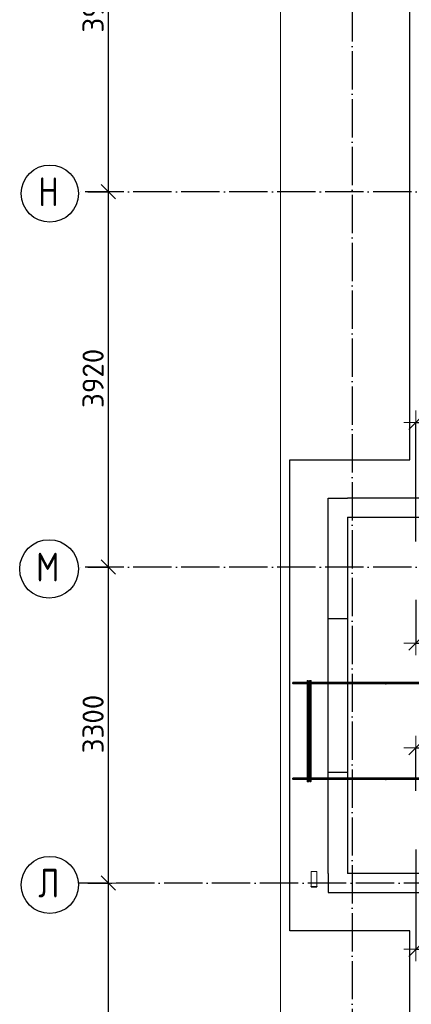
# Model space of a CAD drawing. Header units: millimetres. Extents: x -3483 to 105345, y -283423 to 72284.
# Tile 116 of 157: x 76532 to 80615, y 27134 to 37417. Entities that reach past the tile are written whole.
import ezdxf

# ---------------------------------------------------------------- set-up
doc = ezdxf.new("R2010")
doc.units = ezdxf.units.MM
doc.header["$PDMODE"] = 65
for name, pattern in [('______11', [500, 400, -50, 0, -50]), ('______2', [270, 200, -70]), ('______5', [1100, 800, -100, 100, -100])]:
    doc.linetypes.add(name, pattern=pattern)
for name, color, linetype, lineweight in [('Standard', 7, 'Continuous', 25), ('Размерная линия_ общее', 7, 'Continuous', 13), ('Стальная конструкция_ общее', 7, 'Continuous', 25), ('Стена_ общее', 7, 'Continuous', 35), ('Фундамент_ общее', 7, 'Continuous', 35)]:
    doc.layers.add(name, color=color, linetype=linetype, lineweight=lineweight)
doc.layers.add('Арм.стержн. Фиксатор', color=7, linetype='Continuous', lineweight=35, true_color=0x501e0f)
doc.layers.add('Осевая линия_ общее', color=7, linetype='______5', lineweight=13, true_color=0xa0a0a0)
doc.styles.add('ISOCPEUR', font='ISOCPEUR')
doc.dimstyles.new('DIMSTYLE_4', dxfattribs={"dimtxt": 220, "dimasz": 250, "dimexe": 0, "dimexo": 0, "dimgap": 110, "dimtad": 2, "dimdec": 0, "dimrnd": 5, "dimzin": 12, "dimdsep": 46, "dimtxsty": 'ISOCPEUR', "dimblk1": 'ALL_ML_STRICH', "dimblk2": 'ALL_ML_STRICH', "dimsah": 1, "dimcen": 0, "dimclrd": 7, "dimclre": 256, "dimclrt": 7, "dimadec": 0, "dimazin": 0, "dimtfac": 1, "dimtdec": 0, "dimtix": 1, "dimtmove": 2, "dimatfit": 3, "dimfxl": 0, "dimtzin": 0, "dimlwd": 0, "dimlwe": -3, "dimarcsym": 0})
doc.dimstyles.new('DIMSTYLE_5', dxfattribs={"dimtxt": 220, "dimasz": 250, "dimexe": 0, "dimexo": 0, "dimgap": 110, "dimtad": 2, "dimdec": 0, "dimrnd": 5, "dimzin": 12, "dimdsep": 46, "dimtxsty": 'ISOCPEUR', "dimblk1": 'ALL_ML_STRICH', "dimblk2": 'ALL_ML_STRICH', "dimsah": 1, "dimcen": 0, "dimclrd": 7, "dimclre": 256, "dimclrt": 7, "dimadec": 0, "dimazin": 0, "dimtfac": 1, "dimtdec": 0, "dimtix": 1, "dimtmove": 2, "dimatfit": 3, "dimfxl": 0, "dimtvp": 1.2, "dimtzin": 0, "dimlwd": 0, "dimlwe": -3, "dimarcsym": 0})

# ---------------------------------------------------------------- blocks, each defined once
blk = doc.blocks.new('ALL_ML_STRICH')
at = {"color": 0, "linetype": 'ByBlock', "lineweight": -2}
for p, q in [((0, -0.5), (0, 0.5)), ((-1, 0), (0.5, 0)), ((-0.3, -0.3), (0.3, 0.3))]:
    blk.add_line(p, q, dxfattribs=at)
blk = doc.blocks.new('*D138')
at = {"layer": 'DEFPOINTS', "color": 7, "linetype": 'Continuous', "lineweight": 13, "transparency": 33554687}
for p in [(77142, 28400), (77142, 25100), (77457, 25100)]:
    blk.add_point(p, dxfattribs=at)
at = {"layer": 'Размерная линия_ общее', "color": 253, "linetype": 'Continuous', "lineweight": -2, "true_color": 0xa0a0a0, "transparency": 33554687}
for p, q in [((77242, 28400), (77457, 28400)), ((77242, 25100), (77457, 25100))]:
    blk.add_line(p, q, dxfattribs=at)
at = {"layer": 'Размерная линия_ общее', "color": 7, "linetype": 'Continuous', "lineweight": -2, "transparency": 33554687}
blk.add_line((77457, 25100), (77457, 28400), dxfattribs=at)
at = {"layer": 'Размерная линия_ общее', "color": 7, "linetype": 'Continuous', "lineweight": 13, "transparency": 33554687, "xscale": 250, "yscale": 250, "zscale": 250}
for p, rotation in [((77457, 28400), 90), ((77457, 25100), 270)]:
    blk.add_blockref('ALL_ML_STRICH', p, dxfattribs=dict(at, rotation=rotation))
at = {"layer": 'Размерная линия_ общее', "color": 7, "linetype": 'Continuous', "lineweight": 13, "transparency": 33554687, "insert": (77297, 26761), "char_height": 220, "width": 880, "attachment_point": 5, "rotation": 90, "style": 'ISOCPEUR'}
blk.add_mtext('\\A1;{3300}', dxfattribs=at)
blk = doc.blocks.new('*D139')
at = {"layer": 'DEFPOINTS', "color": 7, "linetype": 'Continuous', "lineweight": 13, "transparency": 33554687}
for p in [(77142, 31700), (77142, 28400), (77457, 28400)]:
    blk.add_point(p, dxfattribs=at)
at = {"layer": 'Размерная линия_ общее', "color": 253, "linetype": 'Continuous', "lineweight": -2, "true_color": 0xa0a0a0, "transparency": 33554687}
for p, q in [((77242, 31700), (77457, 31700)), ((77242, 28400), (77457, 28400))]:
    blk.add_line(p, q, dxfattribs=at)
at = {"layer": 'Размерная линия_ общее', "color": 7, "linetype": 'Continuous', "lineweight": -2, "transparency": 33554687}
blk.add_line((77457, 28400), (77457, 31700), dxfattribs=at)
at = {"layer": 'Размерная линия_ общее', "color": 7, "linetype": 'Continuous', "lineweight": 13, "transparency": 33554687, "xscale": 250, "yscale": 250, "zscale": 250}
for p, rotation in [((77457, 31700), 90), ((77457, 28400), 270)]:
    blk.add_blockref('ALL_ML_STRICH', p, dxfattribs=dict(at, rotation=rotation))
at = {"layer": 'Размерная линия_ общее', "color": 7, "linetype": 'Continuous', "lineweight": 13, "transparency": 33554687, "insert": (77297, 30061), "char_height": 220, "width": 880, "attachment_point": 5, "rotation": 90, "style": 'ISOCPEUR'}
blk.add_mtext('\\A1;{3300}', dxfattribs=at)
blk = doc.blocks.new('*D140')
at = {"layer": 'DEFPOINTS', "color": 7, "linetype": 'Continuous', "lineweight": 13, "transparency": 33554687}
for p in [(77142, 35620), (77142, 31700), (77457, 31700)]:
    blk.add_point(p, dxfattribs=at)
at = {"layer": 'Размерная линия_ общее', "color": 253, "linetype": 'Continuous', "lineweight": -2, "true_color": 0xa0a0a0, "transparency": 33554687}
for p, q in [((77242, 35620), (77457, 35620)), ((77242, 31700), (77457, 31700))]:
    blk.add_line(p, q, dxfattribs=at)
at = {"layer": 'Размерная линия_ общее', "color": 7, "linetype": 'Continuous', "lineweight": -2, "transparency": 33554687}
blk.add_line((77457, 31700), (77457, 35620), dxfattribs=at)
at = {"layer": 'Размерная линия_ общее', "color": 7, "linetype": 'Continuous', "lineweight": 13, "transparency": 33554687, "xscale": 250, "yscale": 250, "zscale": 250}
for p, rotation in [((77457, 35620), 90), ((77457, 31700), 270)]:
    blk.add_blockref('ALL_ML_STRICH', p, dxfattribs=dict(at, rotation=rotation))
at = {"layer": 'Размерная линия_ общее', "color": 7, "linetype": 'Continuous', "lineweight": 13, "transparency": 33554687, "insert": (77297, 33671), "char_height": 220, "width": 880, "attachment_point": 5, "rotation": 90, "style": 'ISOCPEUR'}
blk.add_mtext('\\A1;{3920}', dxfattribs=at)
blk = doc.blocks.new('*D141')
at = {"layer": 'DEFPOINTS', "color": 7, "linetype": 'Continuous', "lineweight": 13, "transparency": 33554687}
for p in [(77142, 39540), (77142, 35620), (77457, 35620)]:
    blk.add_point(p, dxfattribs=at)
at = {"layer": 'Размерная линия_ общее', "color": 253, "linetype": 'Continuous', "lineweight": -2, "true_color": 0xa0a0a0, "transparency": 33554687}
for p, q in [((77242, 39540), (77457, 39540)), ((77242, 35620), (77457, 35620))]:
    blk.add_line(p, q, dxfattribs=at)
at = {"layer": 'Размерная линия_ общее', "color": 7, "linetype": 'Continuous', "lineweight": -2, "transparency": 33554687}
blk.add_line((77457, 35620), (77457, 39540), dxfattribs=at)
at = {"layer": 'Размерная линия_ общее', "color": 7, "linetype": 'Continuous', "lineweight": 13, "transparency": 33554687, "xscale": 250, "yscale": 250, "zscale": 250}
for p, rotation in [((77457, 39540), 90), ((77457, 35620), 270)]:
    blk.add_blockref('ALL_ML_STRICH', p, dxfattribs=dict(at, rotation=rotation))
at = {"layer": 'Размерная линия_ общее', "color": 7, "linetype": 'Continuous', "lineweight": 13, "transparency": 33554687, "insert": (77297, 37591), "char_height": 220, "width": 880, "attachment_point": 5, "rotation": 90, "style": 'ISOCPEUR'}
blk.add_mtext('\\A1;{3920}', dxfattribs=at)
blk = doc.blocks.new('СЛОЖНЫЙ_ОБЪЕКТ_2')
at = {"layer": 'Стена_ общее', "color": 9, "linetype": 'Continuous', "lineweight": -3, "true_color": 0xc7c7c7, "transparency": 33554687}
for p, q in [((79750, 28500), (79750, 32420)), ((79750, 32420), (79950, 32420)), ((81000, 32420), (79950, 32420)), ((79950, 32220), (79950, 28500)), ((79950, 32220), (81200, 32220)), ((79750, 28500), (79750, 28300)), ((81000, 28500), (79950, 28500)), ((79750, 28300), (81000, 28300))]:
    blk.add_line(p, q, dxfattribs=at)
at = {"layer": 'Стена_ общее', "color": 9, "linetype": '______2', "lineweight": -3, "true_color": 0xc7c7c7, "transparency": 33554687}
for p, q in [((79950, 31160), (79750, 31160)), ((79750, 29560), (79950, 29560))]:
    blk.add_line(p, q, dxfattribs=at)
blk = doc.blocks.new('*D603')
at = {"layer": 'DEFPOINTS', "color": 7, "linetype": 'Continuous', "lineweight": 13, "transparency": 33554687}
for p in [(80664, 29813), (81200, 29648), (80664, 29263)]:
    blk.add_point(p, dxfattribs=at)
at = {"layer": 'Размерная линия_ общее', "color": 253, "linetype": 'Continuous', "lineweight": -2, "true_color": 0xa0a0a0, "transparency": 33554687}
for p, q in [((80664, 29363), (80664, 29813)), ((81200, 29748), (81200, 29813))]:
    blk.add_line(p, q, dxfattribs=at)
at = {"layer": 'Размерная линия_ общее', "color": 7, "linetype": 'Continuous', "lineweight": -2, "transparency": 33554687}
blk.add_line((80664, 29813), (81200, 29813), dxfattribs=at)
at = {"layer": 'Размерная линия_ общее', "color": 7, "linetype": 'Continuous', "lineweight": 13, "transparency": 33554687, "xscale": 250, "yscale": 250, "zscale": 250, "rotation": 180}
blk.add_blockref('ALL_ML_STRICH', (80664, 29813), dxfattribs=at)
at = {"layer": 'Размерная линия_ общее', "color": 7, "linetype": 'Continuous', "lineweight": 13, "transparency": 33554687, "xscale": 250, "yscale": 250, "zscale": 250}
blk.add_blockref('ALL_ML_STRICH', (81200, 29813), dxfattribs=at)
at = {"layer": 'Размерная линия_ общее', "color": 7, "linetype": 'Continuous', "lineweight": 13, "transparency": 33554687, "insert": (80943, 29973), "char_height": 220, "width": 660, "attachment_point": 5, "style": 'ISOCPEUR'}
blk.add_mtext('\\A1;{535}', dxfattribs=at)
blk = doc.blocks.new('*D605')
at = {"layer": 'DEFPOINTS', "color": 7, "linetype": 'Continuous', "lineweight": 13, "transparency": 33554687}
for p in [(80664, 28852), (82164, 27979), (80664, 27709)]:
    blk.add_point(p, dxfattribs=at)
at = {"layer": 'Размерная линия_ общее', "color": 253, "linetype": 'Continuous', "lineweight": -2, "true_color": 0xa0a0a0, "transparency": 33554687}
for p, q in [((80664, 28752), (80664, 27709)), ((82164, 27879), (82164, 27709))]:
    blk.add_line(p, q, dxfattribs=at)
at = {"layer": 'Размерная линия_ общее', "color": 7, "linetype": 'Continuous', "lineweight": -2, "transparency": 33554687}
blk.add_line((80664, 27709), (82164, 27709), dxfattribs=at)
at = {"layer": 'Размерная линия_ общее', "color": 7, "linetype": 'Continuous', "lineweight": 13, "transparency": 33554687, "xscale": 250, "yscale": 250, "zscale": 250, "rotation": 180}
blk.add_blockref('ALL_ML_STRICH', (80664, 27709), dxfattribs=at)
at = {"layer": 'Размерная линия_ общее', "color": 7, "linetype": 'Continuous', "lineweight": 13, "transparency": 33554687, "xscale": 250, "yscale": 250, "zscale": 250}
blk.add_blockref('ALL_ML_STRICH', (82164, 27709), dxfattribs=at)
at = {"layer": 'Размерная линия_ общее', "color": 7, "linetype": 'Continuous', "lineweight": 13, "transparency": 33554687, "insert": (81040, 27979), "char_height": 220, "width": 11, "attachment_point": 1, "line_spacing_factor": 0.60241, "style": 'ISOCPEUR'}
blk.add_mtext('5х300', dxfattribs=at)
blk = doc.blocks.new('*D606')
at = {"layer": 'DEFPOINTS', "color": 7, "linetype": 'Continuous', "lineweight": 13, "transparency": 33554687}
for p in [(80664, 31457), (81200, 31072), (80664, 30907)]:
    blk.add_point(p, dxfattribs=at)
at = {"layer": 'Размерная линия_ общее', "color": 253, "linetype": 'Continuous', "lineweight": -2, "true_color": 0xa0a0a0, "transparency": 33554687}
for p, q in [((80664, 31357), (80664, 30907)), ((81200, 30972), (81200, 30907))]:
    blk.add_line(p, q, dxfattribs=at)
at = {"layer": 'Размерная линия_ общее', "color": 7, "linetype": 'Continuous', "lineweight": -2, "transparency": 33554687}
blk.add_line((80664, 30907), (81200, 30907), dxfattribs=at)
at = {"layer": 'Размерная линия_ общее', "color": 7, "linetype": 'Continuous', "lineweight": 13, "transparency": 33554687, "xscale": 250, "yscale": 250, "zscale": 250, "rotation": 180}
blk.add_blockref('ALL_ML_STRICH', (80664, 30907), dxfattribs=at)
at = {"layer": 'Размерная линия_ общее', "color": 7, "linetype": 'Continuous', "lineweight": 13, "transparency": 33554687, "xscale": 250, "yscale": 250, "zscale": 250}
blk.add_blockref('ALL_ML_STRICH', (81200, 30907), dxfattribs=at)
at = {"layer": 'Размерная линия_ общее', "color": 7, "linetype": 'Continuous', "lineweight": 13, "transparency": 33554687, "insert": (80943, 31067), "char_height": 220, "width": 660, "attachment_point": 5, "style": 'ISOCPEUR'}
blk.add_mtext('\\A1;{535}', dxfattribs=at)
blk = doc.blocks.new('*D608')
at = {"layer": 'DEFPOINTS', "color": 7, "linetype": 'Continuous', "lineweight": 13, "transparency": 33554687}
for p in [(80664, 33211), (82164, 32741), (80664, 31868)]:
    blk.add_point(p, dxfattribs=at)
at = {"layer": 'Размерная линия_ общее', "color": 253, "linetype": 'Continuous', "lineweight": -2, "true_color": 0xa0a0a0, "transparency": 33554687}
for p, q in [((80664, 31968), (80664, 33211)), ((82164, 32841), (82164, 33211))]:
    blk.add_line(p, q, dxfattribs=at)
at = {"layer": 'Размерная линия_ общее', "color": 7, "linetype": 'Continuous', "lineweight": -2, "transparency": 33554687}
blk.add_line((80664, 33211), (82164, 33211), dxfattribs=at)
at = {"layer": 'Размерная линия_ общее', "color": 7, "linetype": 'Continuous', "lineweight": 13, "transparency": 33554687, "xscale": 250, "yscale": 250, "zscale": 250, "rotation": 180}
blk.add_blockref('ALL_ML_STRICH', (80664, 33211), dxfattribs=at)
at = {"layer": 'Размерная линия_ общее', "color": 7, "linetype": 'Continuous', "lineweight": 13, "transparency": 33554687, "xscale": 250, "yscale": 250, "zscale": 250}
blk.add_blockref('ALL_ML_STRICH', (82164, 33211), dxfattribs=at)
at = {"layer": 'Размерная линия_ общее', "color": 7, "linetype": 'Continuous', "lineweight": 13, "transparency": 33554687, "insert": (81040, 33481), "char_height": 220, "width": 11, "attachment_point": 1, "line_spacing_factor": 0.60241, "style": 'ISOCPEUR'}
blk.add_mtext('5х300', dxfattribs=at)

msp = doc.modelspace()

# ---------------------------------------------------------------- hatches: boundary and pattern name
at = {"layer": 'Арм.стержн. Фиксатор', "linetype": 'Continuous', "lineweight": 35, "transparency": 33554687}
for points in [[(79556, 30478), (79555.5, 30480.3), (79554.2, 30482.2), (79552.3, 30483.5), (79550, 30484), (79547.7, 30483.5), (79545.8, 30482.2), (79544.5, 30480.3), (79544, 30478), (79544.5, 30475.7), (79545.8, 30473.8), (79547.7, 30472.5), (79550, 30472), (79552.3, 30472.5), (79554.2, 30473.8), (79555.5, 30475.7)], [(79956, 30478), (79955.5, 30480.3), (79954.2, 30482.2), (79952.3, 30483.5), (79950, 30484), (79947.7, 30483.5), (79945.8, 30482.2), (79944.5, 30480.3), (79944, 30478), (79944.5, 30475.7), (79945.8, 30473.8), (79947.7, 30472.5), (79950, 30472), (79952.3, 30472.5), (79954.2, 30473.8), (79955.5, 30475.7)], [(80356, 30478), (80355.5, 30480.3), (80354.2, 30482.2), (80352.3, 30483.5), (80350, 30484), (80347.7, 30483.5), (80345.8, 30482.2), (80344.5, 30480.3), (80344, 30478), (80344.5, 30475.7), (80345.8, 30473.8), (80347.7, 30472.5), (80350, 30472), (80352.3, 30472.5), (80354.2, 30473.8), (80355.5, 30475.7)], [(79556, 29478), (79555.5, 29480.3), (79554.2, 29482.2), (79552.3, 29483.5), (79550, 29484), (79547.7, 29483.5), (79545.8, 29482.2), (79544.5, 29480.3), (79544, 29478), (79544.5, 29475.7), (79545.8, 29473.8), (79547.7, 29472.5), (79550, 29472), (79552.3, 29472.5), (79554.2, 29473.8), (79555.5, 29475.7)], [(79956, 29478), (79955.5, 29480.3), (79954.2, 29482.2), (79952.3, 29483.5), (79950, 29484), (79947.7, 29483.5), (79945.8, 29482.2), (79944.5, 29480.3), (79944, 29478), (79944.5, 29475.7), (79945.8, 29473.8), (79947.7, 29472.5), (79950, 29472), (79952.3, 29472.5), (79954.2, 29473.8), (79955.5, 29475.7)], [(80356, 29478), (80355.5, 29480.3), (80354.2, 29482.2), (80352.3, 29483.5), (80350, 29484), (80347.7, 29483.5), (80345.8, 29482.2), (80344.5, 29480.3), (80344, 29478), (80344.5, 29475.7), (80345.8, 29473.8), (80347.7, 29472.5), (80350, 29472), (80352.3, 29472.5), (80354.2, 29473.8), (80355.5, 29475.7)]]:
    msp.add_hatch(color=34, dxfattribs=at).paths.add_polyline_path(points)

# ---------------------------------------------------------------- linework, layer by layer
at = {"layer": 'Standard', "color": 7, "linetype": 'Continuous', "lineweight": 13, "transparency": 33554687}
msp.add_lwpolyline([(79250, -750), (105250, -750), (105250, 46690), (79250, 46690), (79250, -750)], dxfattribs=at)
at = {"layer": 'Арм.стержн. Фиксатор', "color": 34, "linetype": 'Continuous', "lineweight": 35, "transparency": 33554687}
for points in [[(79380, 30496), (94470, 30496), (94470, 30484), (79380, 30484), (79380, 30496)], [(79380, 30496), (94470, 30496), (94470, 30484), (79380, 30484), (79380, 30496)], [(79544, 30512.9), (79544, 29460.8), (79532, 29460.8), (79532, 30512.9), (79544, 30512.9)], [(79556, 29461.1), (79556, 30513.1), (79568, 30513.1), (79568, 29461.1), (79556, 29461.1)], [(79380, 29496), (94470, 29496), (94470, 29484), (79380, 29484), (79380, 29496)], [(79380, 29496), (94470, 29496), (94470, 29484), (79380, 29484), (79380, 29496)]]:
    msp.add_lwpolyline(points, dxfattribs=at)
at = {"layer": 'Осевая линия_ общее', "color": 253, "linetype": '______11', "lineweight": -3, "true_color": 0xa0a0a0, "transparency": 33554687}
for p, q in [((80000, 46590), (80000, -2827.9)), ((96620, 35620), (77142.2, 35620)), ((96620, 31700), (77142.2, 31700)), ((94940, 28400), (77142.2, 28400))]:
    msp.add_line(p, q, dxfattribs=at)
at = {"layer": 'Осевая линия_ общее', "color": 7, "linetype": 'Continuous', "lineweight": -3, "transparency": 33554687}
for centre, radius in [((76846, 35600.5), 298.8), ((76838, 31680.5), 305.8), ((76846, 28380.5), 298.8)]:
    msp.add_circle(centre, radius, dxfattribs=at)
at = {"layer": 'Стальная конструкция_ общее', "color": 253, "linetype": '______2', "lineweight": 18, "true_color": 0xababab, "transparency": 33554687}
for p, q in [((79570, 28363.1), (79570, 28520)), ((79570, 28520), (79630, 28520)), ((79570, 28363.1), (79570, 28520)), ((79570, 28520), (79630, 28520)), ((79630, 28520), (79630, 28363.1)), ((79630, 28520), (79630, 28363.1))]:
    msp.add_line(p, q, dxfattribs=at)
at = {"layer": 'Стальная конструкция_ общее', "color": 7, "linetype": 'Continuous', "lineweight": 25, "transparency": 33554687}
for p, q in [((79570, 28360), (79570, 28363.1)), ((79570, 28363.1), (79630, 28363.1)), ((79570, 28360), (79570, 28363.1)), ((79570, 28363.1), (79630, 28363.1)), ((79570, 28360), (79630, 28360)), ((79570, 28360), (79630, 28360)), ((79630, 28363.1), (79630, 28360)), ((79630, 28363.1), (79630, 28360))]:
    msp.add_line(p, q, dxfattribs=at)
at = {"layer": 'Фундамент_ общее', "color": 7, "lineweight": 25, "transparency": 33554687}
for p, q in [((80600, 32820), (80600, 38420)), ((79350, 27900), (79350, 32820)), ((79350, 32820), (80600, 32820)), ((80600, 27900), (79350, 27900)), ((80600, 22300), (80600, 27900))]:
    msp.add_line(p, q, dxfattribs=at)
at = {"layer": 'Фундамент_ общее', "color": 7, "linetype": 'Continuous', "lineweight": 25, "transparency": 33554687}
for p, q in [((80600, 32820), (80600, 38420)), ((79350, 27900), (79350, 32820)), ((79350, 32820), (80600, 32820)), ((80600, 27900), (79350, 27900)), ((80600, 22300), (80600, 27900))]:
    msp.add_line(p, q, dxfattribs=at)

# ---------------------------------------------------------------- block references
at = {"layer": 'Стена_ общее', "color": 9, "linetype": 'Continuous', "lineweight": -3, "true_color": 0xc7c7c7, "transparency": 33554687}
msp.add_blockref('СЛОЖНЫЙ_ОБЪЕКТ_2', (0, 0), dxfattribs=at)

# ---------------------------------------------------------------- texts
at = {"layer": 'Осевая линия_ общее', "color": 7, "linetype": 'Continuous', "lineweight": -3, "transparency": 33554687, "char_height": 300, "attachment_point": 7, "style": 'ISOCPEUR'}
for s, insert, width in [('\\W0.80;Н', (76726, 35470), 359.833), ('\\W0.82;М', (76703, 31550), 392.646), ('\\W0.80;Л', (76726, 28250), 359.833)]:
    msp.add_mtext(s, dxfattribs=dict(at, insert=insert, width=width))

# ---------------------------------------------------------------- dimensions: what is measured, and where the dimension line sits
at = {"layer": 'Размерная линия_ общее', "color": 7, "linetype": 'Continuous', "lineweight": 13, "transparency": 33554687}
for base, p1, p2, picture, middle in [((77457.3, 39540), (77242.2, 35620), (77242.2, 39540), '*D141', (77297.3, 37591)), ((77457.3, 35620), (77242.2, 31700), (77242.2, 35620), '*D140', (77297.3, 33671)), ((77457.3, 31700), (77242.2, 28400), (77242.2, 31700), '*D139', (77297.3, 30061)), ((77457.3, 28400), (77242.2, 25100), (77242.2, 28400), '*D138', (77297.3, 26761))]:
    dim = msp.add_linear_dim(base=base, p1=p1, p2=p2, angle=90, dimstyle='DIMSTYLE_4', override={"dimpost": '<>', "dimclrd": 7, "dimclre": 253, "dimclrt": 7, "dimlwd": 0, "dimlwe": 65533}, dxfattribs=at)
    dim.commit()
    dim.dimension.update_dxf_attribs({"geometry": picture, "text_midpoint": middle, "dimtype": 160})
for base, p1, p2, picture, middle in [((82164, 33211.4), (80664, 31967.7), (82164, 32840.6), '*D608', (81414, 33321.4)), ((82164, 27708.6), (80664, 28752.3), (82164, 27879.4), '*D605', (81414, 27818.6))]:
    dim = msp.add_linear_dim(base=base, p1=p1, p2=p2, text='5х300', dimstyle='DIMSTYLE_4', override={"dimpost": '<>', "dimclrd": 7, "dimclre": 253, "dimclrt": 7, "dimlwd": 0, "dimlwe": 65533}, dxfattribs=at)
    dim.commit()
    dim.dimension.update_dxf_attribs({"geometry": picture, "text_midpoint": middle, "dimtype": 160})
for base, p1, p2, picture, middle in [((81200, 30907.4), (80664, 31357), (81200, 30972.3), '*D606', (80943, 31067.4)), ((81200, 29812.6), (80664, 29363), (81200, 29747.7), '*D603', (80943, 29972.6))]:
    dim = msp.add_linear_dim(base=base, p1=p1, p2=p2, dimstyle='DIMSTYLE_5', override={"dimpost": '<>', "dimclrd": 7, "dimclre": 253, "dimclrt": 7, "dimlwd": 0, "dimlwe": 65533}, dxfattribs=at)
    dim.commit()
    dim.dimension.update_dxf_attribs({"geometry": picture, "text_midpoint": middle, "dimtype": 160})

doc.saveas('drawing.dxf')
